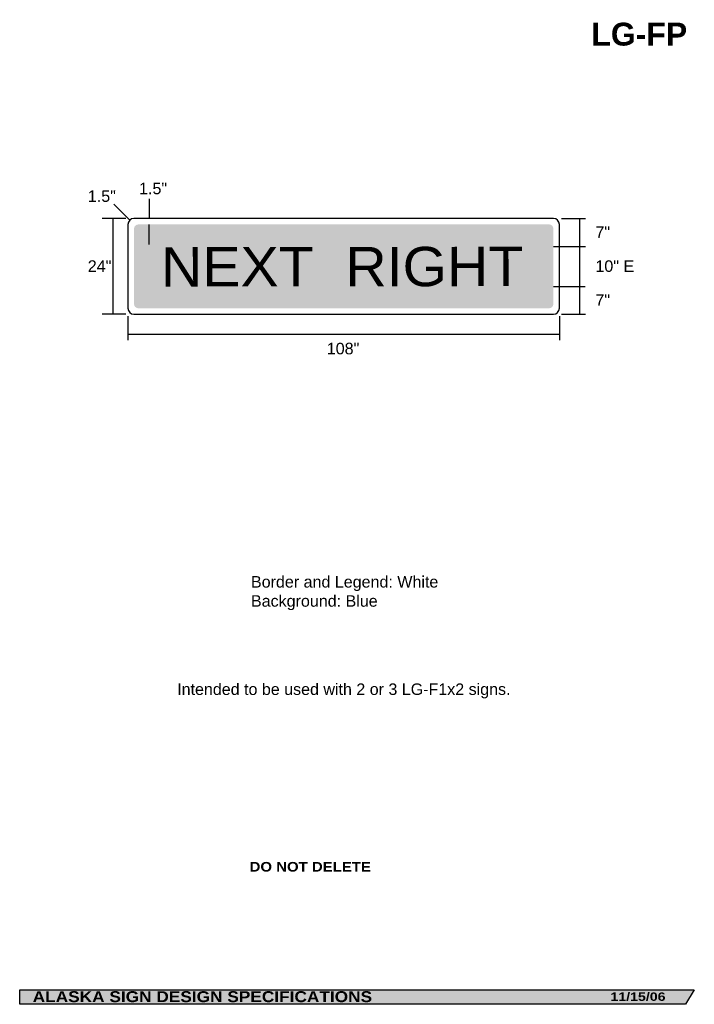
# Model space of a CAD drawing. Header units: feet. Extents: x 15 to 184, y 1 to 247.
import ezdxf
from ezdxf.enums import TextEntityAlignment as Align

# ---------------------------------------------------------------- set-up
doc = ezdxf.new("R2010")
doc.units = ezdxf.units.FT
doc.header["$MEASUREMENT"] = 0
doc.layers.add('Sign', color=7, linetype='Continuous')
doc.styles.add('ARIAL', font='arial.ttf')
doc.styles.add('ARIAL B', font='arialbd.ttf')
doc.styles.add('ARIAL BLACK B', font='ariblk.ttf')
doc.styles.add('ARIAL BLACK BI', font='ariblk.ttf')
doc.styles.add('FHWA SERIES E2000EX', font='txt')

msp = doc.modelspace()

# ---------------------------------------------------------------- hatches: boundary and pattern name
at = {"layer": 'Sign', "true_color": 0x0000e3}
h = msp.add_hatch(color=172, dxfattribs=at)
edge = h.paths.add_edge_path(flags=0)
edge.add_spline(control_points=[(44.51, 195.92), (44.51, 195.92), (147.31, 195.92), (147.31, 195.92), (147.92, 195.92), (148.41, 195.42), (148.41, 194.82), (148.41, 194.82), (148.41, 176.02), (148.41, 176.02), (148.41, 175.41), (147.92, 174.92), (147.31, 174.92), (147.31, 174.92), (44.51, 174.92), (44.51, 174.92), (43.9, 174.92), (43.41, 175.41), (43.41, 176.02), (43.41, 176.02), (43.41, 194.82), (43.41, 194.82), (43.41, 195.42), (43.9, 195.92), (44.51, 195.92)], knot_values=[0, 0, 0, 0, 1, 1, 1, 2, 2, 2, 3, 3, 3, 4, 4, 4, 5, 5, 5, 6, 6, 6, 7, 7, 7, 8, 8, 8, 8], degree=3, periodic=0)
at = {"layer": 'Sign', "true_color": 0x000000}
msp.add_hatch(color=18, dxfattribs=at).paths.add_polyline_path([(14.8, 4.27), (183.68, 4.27), (181.5, 0.67), (14.8, 0.67)], flags=0)

# ---------------------------------------------------------------- linework, layer by layer
at = {"layer": 'Sign', "color": 18, "lineweight": -3, "true_color": 0x000000}
for p, q in [((47.2, 202.29), (47.2, 197.29)), ((42.29, 197.08), (38.4, 200.97)), ((41.41, 197.42), (35.41, 197.42)), ((38.18, 173.4), (38.18, 197.4)), ((150.41, 197.42), (156.41, 197.42)), ((154.93, 197.4), (154.93, 190.4)), ((148.41, 190.4), (156.41, 190.4)), ((154.93, 190.4), (154.93, 180.4)), ((148.4, 180.4), (156.4, 180.4)), ((154.93, 180.4), (154.93, 173.4)), ((41.41, 173.42), (35.41, 173.42)), ((41.91, 172.92), (41.91, 166.92)), ((149.91, 172.92), (149.91, 166.92)), ((150.41, 173.42), (156.41, 173.42)), ((41.91, 168.4), (149.91, 168.4))]:
    msp.add_line(p, q, dxfattribs=at)
at = {"layer": 'Sign', "color": 7, "lineweight": -3, "true_color": 0xffffff}
msp.add_line((47.2, 190.92), (47.2, 195.92), dxfattribs=at)
at = {"layer": 'Sign', "color": 250, "lineweight": -3, "true_color": 0x1f1a17}
msp.add_lwpolyline([(14.8, 4.27), (183.68, 4.27), (181.5, 0.67), (14.8, 0.67)], close=True, dxfattribs=at)
at = {"layer": 'Sign', "color": 18, "lineweight": -3, "true_color": 0x000000}
msp.add_open_spline([(43.41, 197.42), (43.41, 197.42), (148.41, 197.42), (148.41, 197.42), (149.24, 197.42), (149.91, 196.74), (149.91, 195.92), (149.91, 195.92), (149.91, 174.92), (149.91, 174.92), (149.91, 174.09), (149.24, 173.42), (148.41, 173.42), (148.41, 173.42), (43.41, 173.42), (43.41, 173.42), (42.58, 173.42), (41.91, 174.09), (41.91, 174.92), (41.91, 174.92), (41.91, 195.92), (41.91, 195.92), (41.91, 196.74), (42.58, 197.42), (43.41, 197.42)], degree=3, knots=[0, 0, 0, 0, 1, 1, 1, 2, 2, 2, 3, 3, 3, 4, 4, 4, 5, 5, 5, 6, 6, 6, 7, 7, 7, 8, 8, 8, 8], dxfattribs=at)

# ---------------------------------------------------------------- texts
at = {"insert": (72.7, 107.88), "char_height": 2.8762, "attachment_point": 1, "style": 'ARIAL'}
msp.add_mtext_dynamic_manual_height_columns('Border and Legend: White\\PBackground: Blue', width=79.4432, gutter_width=1, heights=[0], dxfattribs=at)
at = {"layer": 'Sign', "color": 18, "true_color": 0x000000}
for s, height, style, p, p2 in [('LG-FP', 5.727, 'ARIAL B', (157.9, 240.69), (181.9, 240.69)), ('1.5"', 2.888, 'ARIAL', (44.67, 203.48), (51.71, 203.48)), ('1.5"', 2.888, 'ARIAL', (31.84, 201.56), (38.88, 201.56)), ('7"', 2.891, 'ARIAL', (158.92, 192.54), (162.6, 192.54)), ('24"', 2.888, 'ARIAL', (31.84, 184.04), (37.76, 184.04)), ('10" E', 2.885, 'ARIAL', (158.92, 184.04), (168.64, 184.04)), ('7"', 2.891, 'ARIAL', (158.92, 175.54), (162.6, 175.54)), ('108"', 2.887, 'ARIAL', (91.66, 163.39), (99.82, 163.39)), ('Intended to be used with 2 or 3 LG-F1x2 signs.', 2.8729, 'ARIAL', (54.23, 78.12), (137.67, 78.12))]:
    msp.add_text(s, height=height, dxfattribs=dict(at, style=style)).set_placement(p, p2, align=Align.ALIGNED)
at = {"layer": 'Sign', "color": 7, "true_color": 0xffffff, "style": 'FHWA SERIES E2000EX'}
msp.add_text('NEXT  RIGHT', height=9.854, rotation=0.0744, dxfattribs=at).set_placement((50.18, 180.36), (140.89, 180.47), align=Align.ALIGNED)
at = {"layer": 'Sign', "color": 7, "true_color": 0xffffff}
for s, height, style, p, p2 in [('DO NOT DELETE', 2.4154, 'ARIAL BLACK B', (72.36, 33.89), (102.73, 33.89)), ('ALASKA SIGN DESIGN SPECIFICATIONS', 2.7407, 'ARIAL BLACK BI', (18.05, 1.21), (103.02, 1.21)), ('11/15/06', 2.103, 'ARIAL BLACK BI', (162.68, 1.53), (176.48, 1.53))]:
    msp.add_text(s, height=height, dxfattribs=dict(at, style=style)).set_placement(p, p2, align=Align.ALIGNED)

doc.saveas('drawing.dxf')
